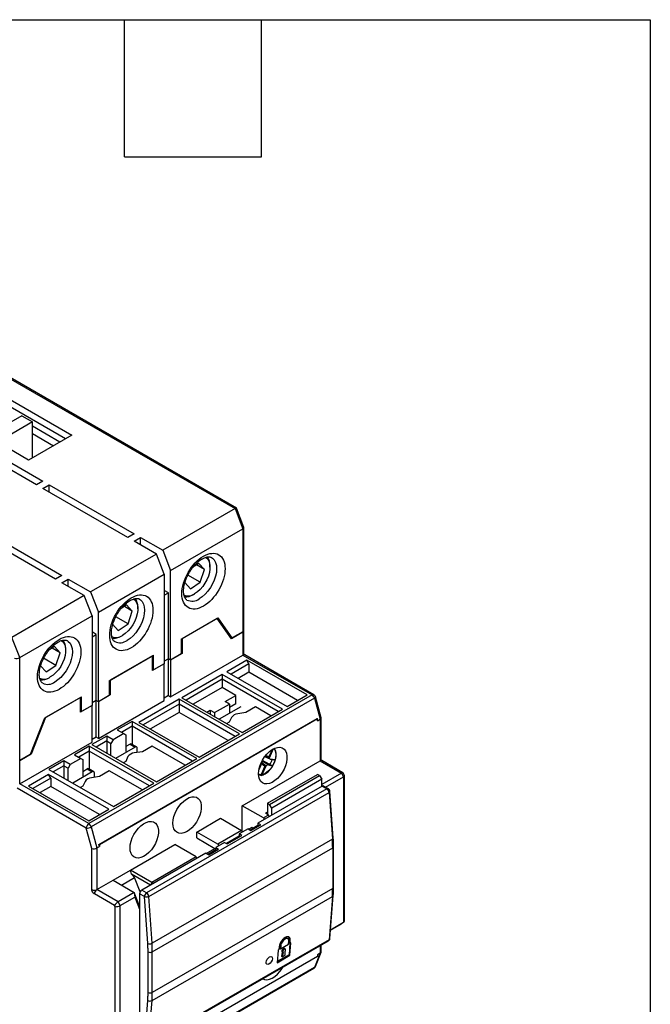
# Model space of a CAD drawing. Header units: inches. Extents: x 0.7 to 32.2, y 0.7 to 24.8.
# Tile 15 of 15: x 28.1 to 32.2, y 18.3 to 24.8. Entities that reach past the tile are written whole.
import ezdxf

# ---------------------------------------------------------------- set-up
doc = ezdxf.new("R2010")
doc.units = ezdxf.units.IN
doc.header["$LTSCALE"] = 3
doc.header["$MEASUREMENT"] = 0
doc.layers.add('TEXT', color=140, linetype='Continuous', lineweight=25)

msp = doc.modelspace()

# ---------------------------------------------------------------- linework, layer by layer
for p, q in [((27.9072, 22.4737), (29.5261, 21.5392)), ((29.5351, 21.542), (27.919, 22.4749)), ((27.8181, 22.3902), (28.4556, 22.0221)), ((28.4138, 21.998), (27.8181, 22.3419)), ((28.1716, 21.8582), (27.5341, 22.2262)), ((28.2231, 21.6951), (27.4687, 22.1306)), ((27.5105, 22.1547), (28.2649, 21.7192)), ((28.1271, 22.1491), (27.8974, 22.0165)), ((28.1271, 22.1491), (28.1967, 22.1089)), ((28.1967, 22.1089), (27.967, 21.9763)), ((28.1967, 21.8727), (28.1967, 22.1089)), ((28.3762, 21.9763), (28.1967, 22.08)), ((28.4556, 22.0221), (28.1716, 21.8582)), ((28.1967, 22.0318), (28.3345, 21.9522)), ((28.2649, 21.7192), (28.2231, 21.6951)), ((28.2649, 21.671), (28.3067, 21.6951)), ((28.8217, 21.3496), (28.2649, 21.671)), ((28.3067, 21.6951), (28.8634, 21.3737)), ((28.3067, 21.6469), (28.3067, 21.6951)), ((29.5261, 21.5392), (29.0514, 21.2652)), ((29.5261, 21.5392), (29.5775, 21.4066)), ((29.5841, 21.4162), (29.5356, 21.5413)), ((27.8334, 21.4219), (28.3902, 21.1005)), ((29.1029, 21.1326), (29.5775, 21.4066)), ((29.5775, 21.4066), (29.5775, 20.7299)), ((29.5844, 20.7395), (29.5844, 21.4147)), ((28.3484, 21.0764), (27.7916, 21.3978)), ((28.8634, 21.3737), (28.8217, 21.3496)), ((28.8634, 21.3255), (28.9052, 21.3496)), ((28.9052, 21.3496), (29.0514, 21.2652)), ((28.9052, 21.3014), (28.9052, 21.3496)), ((29.0097, 21.241), (28.8634, 21.3255)), ((29.0097, 21.241), (28.5782, 20.9919)), ((29.0611, 21.1085), (29.0097, 21.241)), ((29.0514, 21.2652), (29.1029, 21.1326)), ((29.2881, 21.1796), (29.2495, 21.1536)), ((29.3249, 21.1395), (29.273, 21.1695)), ((29.3249, 21.1395), (29.2881, 21.1796)), ((29.3613, 21.1544), (29.3613, 21.1642)), ((28.3902, 21.1005), (28.3484, 21.0764)), ((28.6296, 20.8594), (29.0611, 21.1085)), ((29.0611, 21.1085), (29.0611, 20.5202)), ((29.1029, 20.5443), (29.1029, 21.1326)), ((29.2973, 21.0561), (29.2168, 21.1026)), ((29.2973, 21.0561), (29.3249, 21.1395)), ((28.3902, 21.0523), (28.4319, 21.0764)), ((28.5364, 20.9678), (28.3902, 21.0523)), ((28.4319, 21.0764), (28.5782, 20.9919)), ((28.4319, 21.0281), (28.4319, 21.0764)), ((29.1961, 21.0529), (29.2329, 21.0128)), ((29.2329, 21.0128), (29.2973, 21.0561)), ((28.5364, 20.9678), (28.0617, 20.6938)), ((28.5878, 20.8353), (28.5364, 20.9678)), ((28.5782, 20.9919), (28.6296, 20.8594)), ((29.0889, 20.9863), (29.0611, 21.0024)), ((29.0611, 20.9702), (29.0889, 20.9863)), ((29.0889, 20.5523), (29.0889, 20.9863)), ((29.252, 20.9749), (29.2605, 20.9798)), ((28.8148, 20.9064), (28.7762, 20.8804)), ((28.8516, 20.8663), (28.7997, 20.8962)), ((28.8516, 20.8663), (28.8148, 20.9064)), ((28.888, 20.8812), (28.888, 20.891)), ((28.1132, 20.5613), (28.5878, 20.8353)), ((28.5878, 20.8353), (28.5878, 20.247)), ((28.6296, 20.2711), (28.6296, 20.8594)), ((28.824, 20.7829), (28.7435, 20.8294)), ((28.824, 20.7829), (28.8516, 20.8663)), ((29.1724, 20.6809), (29.4155, 20.8212)), ((29.5079, 20.6897), (29.4155, 20.8212)), ((28.7228, 20.7797), (28.7596, 20.7396)), ((28.7596, 20.7396), (28.824, 20.7829)), ((29.4091, 20.8175), (29.1794, 20.6849)), ((29.5023, 20.6849), (29.4091, 20.8175)), ((28.1132, 20.5613), (28.0617, 20.6938)), ((28.6157, 20.7131), (28.5878, 20.7292)), ((28.5878, 20.697), (28.6157, 20.7131)), ((28.6157, 20.2791), (28.6157, 20.7131)), ((28.7787, 20.7017), (28.7872, 20.7066)), ((29.5079, 20.6897), (29.4928, 20.6984)), ((29.5775, 20.7283), (29.5023, 20.6849)), ((29.5775, 20.7299), (29.5079, 20.6897)), ((29.5775, 20.7283), (29.5775, 20.5772)), ((29.5844, 20.5868), (29.5844, 20.7379)), ((28.3416, 20.6332), (28.303, 20.6072)), ((28.3784, 20.5931), (28.3416, 20.6332)), ((29.1724, 20.6809), (29.1724, 20.5845)), ((29.1794, 20.6849), (29.1794, 20.5885)), ((28.3784, 20.5931), (28.3265, 20.623)), ((28.3508, 20.5097), (28.3784, 20.5931)), ((28.4148, 20.608), (28.4148, 20.6178)), ((28.6992, 20.4077), (28.9915, 20.5765)), ((28.9845, 20.5724), (28.7061, 20.4117)), ((28.9845, 20.476), (28.9845, 20.5724)), ((28.9915, 20.48), (28.9915, 20.5765)), ((29.1794, 20.5885), (29.1029, 20.5443)), ((29.1724, 20.5845), (29.1029, 20.5443)), ((29.1029, 20.3032), (29.5775, 20.5772)), ((29.1794, 20.5885), (29.1724, 20.5925)), ((29.5775, 20.5772), (30.0308, 20.3155)), ((30.0426, 20.3167), (29.5893, 20.5784)), ((28.1132, 19.8846), (28.1132, 20.5613)), ((28.2496, 20.5065), (28.2864, 20.4664)), ((28.3508, 20.5097), (28.2702, 20.5562)), ((28.2864, 20.4664), (28.3508, 20.5097)), ((29.0611, 20.5202), (28.9845, 20.476)), ((29.0611, 20.5202), (28.9915, 20.48)), ((29.0889, 20.5523), (29.0611, 20.5363)), ((29.0611, 20.2791), (29.0611, 20.5202)), ((29.1029, 20.5443), (29.0889, 20.5523)), ((29.0889, 20.3112), (29.0889, 20.5523)), ((29.1029, 20.5443), (29.1029, 20.3032)), ((29.6026, 20.5435), (29.4717, 20.4679)), ((29.6165, 20.5193), (29.4996, 20.4518)), ((29.9979, 20.3152), (29.6026, 20.5435)), ((29.6165, 20.5193), (29.6026, 20.5435)), ((29.6165, 20.5193), (29.6165, 20.4647)), ((28.3055, 20.4285), (28.314, 20.4334)), ((28.9915, 20.48), (28.9845, 20.484)), ((29.4411, 20.4502), (29.1766, 20.2976)), ((29.8364, 20.222), (29.4411, 20.4502)), ((29.4411, 20.4502), (29.4411, 20.4181)), ((29.4717, 20.4679), (29.867, 20.2397)), ((29.6165, 20.4647), (29.5469, 20.4245)), ((29.9366, 20.2799), (29.6165, 20.4647)), ((28.6992, 20.4077), (28.6992, 20.3113)), ((28.7061, 20.4117), (28.7061, 20.3153)), ((29.4411, 20.4181), (29.2045, 20.2815)), ((29.8086, 20.206), (29.4411, 20.4181)), ((29.4411, 20.4181), (29.4411, 20.3634)), ((30.0308, 20.3155), (28.5665, 19.4702)), ((28.7061, 20.3153), (28.6296, 20.2711)), ((28.6992, 20.3113), (28.6296, 20.2711)), ((28.7061, 20.3153), (28.6992, 20.3193)), ((29.0889, 20.3112), (29.0611, 20.2952)), ((29.0889, 20.3112), (29.1029, 20.3032)), ((29.4411, 20.3634), (29.2518, 20.2542)), ((29.5302, 20.312), (29.4411, 20.3634)), ((29.4606, 20.2718), (29.5302, 20.312)), ((29.5302, 20.2574), (29.5302, 20.312)), ((29.867, 20.2397), (29.9979, 20.3152)), ((28.2752, 20.1629), (28.5182, 20.3032)), ((28.5113, 20.2992), (28.2816, 20.1666)), ((28.5113, 20.2028), (28.5113, 20.2992)), ((28.5878, 20.247), (28.5113, 20.2028)), ((28.5182, 20.2068), (28.5182, 20.3032)), ((28.5878, 20.247), (28.5182, 20.2068)), ((30.0465, 20.294), (28.5822, 19.4486)), ((28.6157, 20.2791), (28.5878, 20.2631)), ((28.5878, 20.0059), (28.5878, 20.247)), ((28.6296, 20.2711), (28.6157, 20.2791)), ((28.6157, 20.038), (28.6157, 20.2791)), ((28.6296, 20.03), (29.0611, 20.2791)), ((28.6296, 20.2711), (28.6296, 20.03)), ((29.1599, 20.2879), (28.8955, 20.1352)), ((29.1599, 20.2558), (28.9233, 20.1192)), ((29.5552, 20.0597), (29.1599, 20.2879)), ((29.1599, 20.2879), (29.1599, 20.2558)), ((29.5274, 20.0436), (29.1599, 20.2558)), ((29.1599, 20.2558), (29.1599, 20.2011)), ((29.1766, 20.2976), (29.5719, 20.0694)), ((29.391, 20.1995), (29.4884, 20.2558)), ((29.4884, 20.2558), (29.4606, 20.2718)), ((29.5302, 20.2574), (29.4884, 20.2333)), ((29.4884, 20.2558), (29.4884, 20.2011)), ((30.0465, 20.294), (30.0842, 20.1561)), ((30.0909, 20.1661), (30.0536, 20.3024)), ((28.5182, 20.2068), (28.5113, 20.2108)), ((29.1599, 20.2011), (28.9706, 20.0919)), ((29.4801, 20.0163), (29.1599, 20.2011)), ((29.3409, 20.2027), (29.3631, 20.2156)), ((29.3631, 20.2156), (29.391, 20.1995)), ((29.3631, 20.2156), (29.3631, 20.1899)), ((29.391, 20.1995), (29.391, 20.1738)), ((29.5636, 20.2381), (29.4216, 20.1561)), ((29.5973, 20.1997), (29.5441, 20.1915)), ((29.5719, 20.0694), (29.8364, 20.222)), ((29.661, 20.2365), (29.5973, 20.1997)), ((29.7612, 20.1786), (29.661, 20.2365)), ((28.2752, 20.1629), (28.1828, 19.9247)), ((28.2816, 20.1666), (28.1883, 19.9263)), ((28.6329, 19.3338), (30.0638, 20.1598)), ((30.0675, 20.1577), (28.6366, 19.3317)), ((28.8509, 20.1417), (28.7535, 20.0854)), ((29.2741, 19.8974), (28.8509, 20.1417)), ((28.8509, 20.1417), (28.8509, 20.1095)), ((28.8955, 20.1352), (29.2908, 19.907)), ((29.4881, 20.1367), (29.4717, 20.1272)), ((29.5024, 20.1674), (29.4881, 20.1367)), ((30.0675, 20.1577), (30.0638, 20.1598)), ((30.0675, 20.1465), (30.0675, 20.1577)), ((30.0675, 20.1465), (30.0842, 20.1561)), ((30.0842, 20.1561), (30.0842, 19.8829)), ((30.0911, 19.8925), (30.0911, 20.1647)), ((28.6839, 20.0453), (28.5864, 19.989)), ((28.7256, 20.0211), (28.6839, 20.0453)), ((28.6839, 20.0453), (28.6839, 20.0131)), ((28.7952, 20.0613), (28.7256, 20.0211)), ((28.7535, 20.0854), (28.7952, 20.0613)), ((28.8509, 20.1095), (28.7813, 20.0694)), ((28.7952, 20.0613), (28.8092, 20.0533)), ((28.8092, 20.0533), (28.8092, 19.944)), ((29.2462, 19.8813), (28.8509, 20.1095)), ((28.8509, 20.1095), (28.8509, 19.9908)), ((29.2908, 19.907), (29.5552, 20.0597)), ((28.1132, 19.7319), (28.5878, 20.0059)), ((28.5864, 19.989), (29.0096, 19.7447)), ((28.6157, 20.038), (28.5878, 20.0219)), ((28.6839, 20.0131), (28.6143, 19.9729)), ((28.6296, 20.03), (28.6157, 20.038)), ((28.6839, 20.0131), (28.6839, 19.9328)), ((28.6839, 20.0131), (28.7117, 19.997)), ((28.7256, 20.0211), (28.7117, 19.997)), ((28.7117, 19.9167), (28.7117, 19.997)), ((28.837, 19.9922), (28.8092, 19.9761)), ((28.837, 19.9922), (28.8704, 19.9729)), ((28.8802, 19.9739), (28.8468, 19.9932)), ((28.1883, 19.9263), (28.1132, 19.883)), ((28.1828, 19.9247), (28.1132, 19.8846)), ((28.1883, 19.9263), (28.1843, 19.9287)), ((28.5697, 19.9794), (28.4723, 19.9231)), ((28.4723, 19.9231), (28.5141, 19.899)), ((28.5697, 19.9472), (28.5001, 19.907)), ((28.9929, 19.7351), (28.5697, 19.9794)), ((28.5697, 19.9794), (28.5697, 19.9472)), ((28.965, 19.719), (28.5697, 19.9472)), ((28.5697, 19.9472), (28.5697, 19.8285)), ((28.8704, 19.9729), (28.7424, 19.899)), ((28.918, 19.9426), (28.8649, 19.9343)), ((28.8843, 19.9373), (28.8843, 19.9649)), ((28.9818, 19.9793), (28.918, 19.9426)), ((29.1989, 19.854), (28.9818, 19.9793)), ((29.7482, 19.91), (29.727, 19.9177)), ((29.7683, 19.9559), (29.7482, 19.91)), ((29.7761, 19.9606), (29.7502, 19.9013)), ((28.1132, 19.7319), (28.1132, 19.883)), ((28.4027, 19.8829), (28.3053, 19.8267)), ((28.4445, 19.8588), (28.4027, 19.8829)), ((28.4027, 19.8829), (28.4027, 19.8508)), ((28.4445, 19.8588), (28.4305, 19.8347)), ((28.5141, 19.899), (28.4445, 19.8588)), ((28.5141, 19.899), (28.528, 19.891)), ((28.528, 19.891), (28.528, 19.7817)), ((28.8089, 19.8795), (28.7925, 19.8701)), ((28.8231, 19.9102), (28.8089, 19.8795)), ((29.0096, 19.7447), (29.2741, 19.8974)), ((29.5733, 19.588), (30.0842, 19.8829)), ((29.6836, 19.8269), (29.6962, 19.8558)), ((29.6843, 19.8305), (29.6971, 19.8596)), ((29.6946, 19.8627), (29.6971, 19.8596)), ((29.6967, 19.8678), (29.7213, 19.8484)), ((29.6992, 19.8731), (29.7287, 19.853)), ((29.7291, 19.8531), (29.7021, 19.7914)), ((29.7042, 19.8831), (29.7411, 19.86)), ((29.7548, 19.8578), (29.7052, 19.8845)), ((29.7555, 19.8929), (29.7204, 19.909)), ((29.75, 19.9016), (29.7235, 19.9132)), ((29.7291, 19.8531), (29.7378, 19.8561)), ((29.7693, 19.8474), (29.7378, 19.8561)), ((29.7621, 19.8542), (29.7411, 19.86)), ((29.7551, 19.8956), (29.7502, 19.9013)), ((29.7551, 19.8956), (29.7885, 19.8912)), ((29.7562, 19.8927), (29.7796, 19.8896)), ((30.0842, 19.8829), (30.2234, 19.8025)), ((30.2331, 19.8049), (30.096, 19.884)), ((28.3025, 19.7929), (28.1716, 19.7174)), ((28.6978, 19.5647), (28.3025, 19.7929)), ((28.3164, 19.7688), (28.3025, 19.7929)), ((28.3053, 19.8267), (28.7284, 19.5824)), ((28.4027, 19.8508), (28.3331, 19.8106)), ((28.4027, 19.8508), (28.4027, 19.7704)), ((28.4027, 19.8508), (28.4305, 19.8347)), ((28.4305, 19.7544), (28.4305, 19.8347)), ((28.5892, 19.8106), (28.4612, 19.7367)), ((28.528, 19.8138), (28.5558, 19.8299)), ((28.5558, 19.8299), (28.5892, 19.8106)), ((28.5991, 19.8116), (28.5657, 19.8309)), ((28.6031, 19.775), (28.6031, 19.8026)), ((28.7006, 19.817), (28.6369, 19.7802)), ((28.9177, 19.6917), (28.7006, 19.817)), ((29.6929, 19.7911), (29.6805, 19.7962)), ((29.6944, 19.787), (29.681, 19.7925)), ((29.7213, 19.8484), (29.6972, 19.7933)), ((29.7383, 19.6039), (30.0668, 19.7935)), ((30.0807, 19.7855), (30.0668, 19.7935)), ((30.2234, 19.8025), (30.0946, 19.7282)), ((30.2234, 19.8025), (30.2373, 19.7784)), ((30.2439, 19.787), (30.2341, 19.8039)), ((28.5665, 19.4702), (28.1132, 19.7319)), ((28.3164, 19.7688), (28.1995, 19.7013)), ((28.3164, 19.7688), (28.3164, 19.7142)), ((28.5419, 19.7479), (28.5277, 19.7172)), ((28.6369, 19.7802), (28.5837, 19.772)), ((28.7284, 19.5824), (28.9929, 19.7351)), ((29.7522, 19.5958), (30.0807, 19.7855)), ((30.0946, 19.7614), (29.7661, 19.5717)), ((30.0807, 19.7855), (30.0946, 19.7614)), ((30.0946, 19.7153), (30.0946, 19.7614)), ((30.1192, 19.7102), (30.2373, 19.7784)), ((30.2373, 19.7784), (30.2373, 18.8204)), ((30.2442, 18.8324), (30.2442, 19.7857)), ((28.5498, 19.4412), (28.0965, 19.7029)), ((28.1716, 19.7174), (28.567, 19.4892)), ((28.3164, 19.7142), (28.2468, 19.674)), ((28.6365, 19.5294), (28.3164, 19.7142)), ((28.5277, 19.7172), (28.5113, 19.7078)), ((30.1285, 19.6982), (28.9453, 19.0152)), ((28.9592, 18.9925), (30.1423, 19.6755)), ((30.0967, 19.7165), (29.6763, 19.4739)), ((30.0967, 19.7165), (30.1285, 19.6982)), ((30.1383, 19.6992), (30.1065, 19.7175)), ((30.1423, 19.6755), (30.1643, 19.3674)), ((30.17, 19.3754), (30.1481, 19.6835)), ((29.7383, 19.6039), (29.7383, 19.5313)), ((29.7383, 19.6039), (29.7522, 19.5958)), ((29.7661, 19.5717), (29.7522, 19.5958)), ((28.567, 19.4892), (28.6978, 19.5647)), ((29.5733, 19.4176), (29.5733, 19.588)), ((29.7125, 19.5076), (29.5733, 19.588)), ((29.7383, 19.545), (29.7264, 19.5381)), ((29.7459, 19.5269), (29.7264, 19.5381)), ((29.7661, 19.5257), (29.7661, 19.5717)), ((29.2741, 19.4152), (29.43, 19.5052)), ((29.43, 19.5052), (29.5692, 19.4248)), ((29.6953, 19.4629), (29.6763, 19.4739)), ((29.6763, 19.4739), (29.6763, 19.4578)), ((29.7459, 19.5269), (29.7125, 19.5076)), ((29.7125, 19.5076), (29.7181, 19.498)), ((29.7515, 19.5173), (29.7459, 19.5269)), ((28.5864, 19.3073), (28.5498, 19.4412)), ((28.5822, 19.4486), (28.6198, 19.3108)), ((29.2741, 19.3766), (29.2741, 19.4152)), ((29.4133, 19.3348), (29.2741, 19.4152)), ((29.5692, 19.4248), (29.4133, 19.3348)), ((29.6109, 19.4361), (29.5538, 19.4031)), ((29.5705, 19.3935), (29.5538, 19.4031)), ((29.5538, 19.4031), (29.5538, 19.3871)), ((29.5692, 19.4248), (29.5747, 19.4152)), ((29.6109, 19.4361), (29.6299, 19.4251)), ((29.6137, 19.4345), (29.6374, 19.4481)), ((29.6763, 19.4578), (29.6248, 19.4281)), ((29.6299, 19.4251), (29.6953, 19.4629)), ((29.6374, 19.4481), (29.6485, 19.4417)), ((29.6814, 19.4549), (29.6763, 19.4578)), ((30.1643, 19.3674), (28.9811, 18.6844)), ((29.2741, 19.3766), (29.3938, 19.3075)), ((29.4564, 19.3469), (29.3993, 19.314)), ((29.4133, 19.3348), (29.4188, 19.3252)), ((29.4564, 19.3469), (29.4731, 19.3373)), ((29.5538, 19.3871), (29.4703, 19.3389)), ((29.4731, 19.3373), (29.5705, 19.3935)), ((29.5566, 19.3855), (29.5538, 19.3871)), ((28.5864, 19.0375), (28.5864, 19.3073)), ((28.6198, 19.3108), (28.6366, 19.3204)), ((28.6198, 19.3108), (28.6198, 19.0375)), ((28.6366, 19.3204), (28.6329, 19.3338)), ((28.6329, 19.3338), (28.6366, 19.3317)), ((28.6366, 19.3317), (28.6366, 19.3204)), ((28.8402, 19.1647), (29.1307, 19.3324)), ((29.3339, 19.2762), (28.9135, 19.0335)), ((28.9831, 18.6283), (30.1663, 19.3113)), ((29.2699, 19.2521), (29.1307, 19.3324)), ((29.3339, 19.2762), (29.3529, 19.2652)), ((29.3367, 19.2746), (29.3938, 19.3075)), ((29.3993, 19.2979), (29.3478, 19.2682)), ((29.3529, 19.2652), (29.4183, 19.303)), ((29.3938, 19.3075), (29.3993, 19.3043)), ((29.3993, 19.314), (29.4183, 19.303)), ((29.3993, 19.314), (29.3993, 19.2979)), ((29.4044, 19.295), (29.3993, 19.2979)), ((30.1663, 19.3113), (30.1663, 19.0448)), ((30.1721, 19.0529), (30.1721, 19.3193)), ((29.2699, 19.2521), (28.9794, 19.0844)), ((29.2699, 19.2521), (29.2755, 19.2424)), ((28.7256, 19.0986), (28.8402, 19.1647)), ((28.9794, 19.0844), (28.8402, 19.1647)), ((28.8472, 19.1386), (28.8402, 19.1647)), ((28.6198, 19.0375), (28.7256, 19.0986)), ((28.7256, 19.0986), (28.8648, 19.0182)), ((28.7813, 19.0665), (28.8673, 19.1161)), ((28.9713, 19.0669), (28.8472, 19.1386)), ((28.8673, 19.1161), (28.8472, 19.1386)), ((28.9034, 19.0225), (28.8673, 19.1161)), ((28.9794, 19.0844), (28.9742, 19.0685)), ((28.9886, 19.0768), (28.9794, 19.0844)), ((28.759, 18.9572), (28.6198, 19.0375)), ((28.8648, 19.0182), (28.759, 18.9572)), ((28.8648, 19.0182), (28.869, 18.9885)), ((28.8996, 18.9279), (28.8648, 19.0182)), ((28.9453, 19.0152), (28.9135, 19.0335)), ((30.1663, 19.0448), (28.9831, 18.3618)), ((28.7354, 18.9322), (28.6031, 19.0086)), ((28.773, 18.9331), (28.759, 18.9572)), ((28.773, 18.9331), (28.869, 18.9885)), ((28.869, 18.9885), (28.8996, 18.909)), ((28.8996, 19.0094), (28.8996, 18.045)), ((28.9314, 18.9911), (28.8996, 19.0094)), ((28.9533, 18.683), (28.9314, 18.9911)), ((28.9811, 18.6844), (28.9592, 18.9925)), ((28.9811, 18.3081), (30.1643, 18.9911)), ((30.1643, 18.9911), (30.1423, 18.7083)), ((30.1481, 18.7162), (30.17, 18.999)), ((28.7396, 18.9251), (28.7354, 18.9322)), ((28.7396, 17.9831), (28.7396, 18.9251)), ((28.773, 17.9751), (28.773, 18.9331)), ((30.2373, 18.8204), (30.1524, 18.7714)), ((30.2373, 18.8204), (30.2234, 18.8124)), ((30.1524, 18.7714), (30.2234, 18.8124)), ((28.9552, 18.0176), (30.1383, 18.7007)), ((30.1423, 18.7083), (28.9592, 18.0253)), ((29.8721, 18.7144), (29.8665, 18.7177)), ((29.8769, 18.6798), (29.8783, 18.6982)), ((29.8824, 18.7071), (29.881, 18.6886)), ((29.881, 18.6886), (29.8866, 18.6854)), ((29.888, 18.7039), (29.8824, 18.7071)), ((29.8857, 18.6055), (29.8922, 18.6886)), ((29.8866, 18.6854), (29.888, 18.7039)), ((29.8922, 18.6886), (29.8866, 18.6854)), ((28.9553, 18.3618), (28.9553, 18.6283)), ((28.9831, 18.3618), (28.9831, 18.6283)), ((29.8086, 18.6404), (29.8022, 18.5573)), ((29.8142, 18.6436), (29.8086, 18.6404)), ((29.8156, 18.6621), (29.8142, 18.6436)), ((29.8198, 18.6709), (29.8184, 18.6525)), ((29.8184, 18.6525), (29.824, 18.6492)), ((29.8198, 18.6709), (29.8254, 18.6677)), ((29.824, 18.6492), (29.8769, 18.6798)), ((29.8254, 18.6677), (29.824, 18.6492)), ((29.8356, 18.6266), (29.8302, 18.599)), ((29.8351, 18.6269), (29.8407, 18.6237)), ((29.8412, 18.6234), (29.8358, 18.5958)), ((29.8556, 18.6469), (29.85, 18.6501)), ((29.8553, 18.607), (29.8538, 18.6306)), ((29.8861, 18.6857), (29.8801, 18.6088)), ((30.0528, 18.5322), (30.0903, 18.6261)), ((30.0842, 18.6694), (30.0842, 18.6195)), ((30.0911, 18.6301), (30.0911, 18.6734)), ((30.0675, 18.5986), (28.6366, 17.7725)), ((29.8022, 18.5573), (29.8857, 18.6055)), ((29.8801, 18.6088), (29.8027, 18.5641)), ((29.8302, 18.599), (29.8358, 18.5958)), ((29.8358, 18.5958), (29.8553, 18.607)), ((29.8801, 18.6088), (29.8857, 18.6055)), ((30.0842, 18.6195), (30.0465, 18.5252)), ((30.0842, 18.6195), (30.0675, 18.6098)), ((30.0675, 18.6098), (30.0675, 18.5986)), ((28.5783, 17.6752), (30.0426, 18.5205)), ((30.0465, 18.5252), (28.5822, 17.6798)), ((28.9314, 18.0266), (28.9533, 18.3094)), ((28.9592, 18.0253), (28.9811, 18.3081))]:
    msp.add_line(p, q)
at = {"flags": 128}
for points in [[(29.3317, 21.2197), (29.3409, 21.2128), (29.3507, 21.2002), (29.3575, 21.184), (29.3609, 21.1649), (29.3609, 21.1434), (29.3575, 21.1203), (29.3507, 21.0964), (29.3409, 21.0725), (29.3284, 21.0494), (29.3136, 21.0279), (29.2969, 21.0087), (29.279, 20.9925), (29.2605, 20.9798)], [(29.3714, 21.2186), (29.3782, 21.2139), (29.3896, 21.2017), (29.398, 21.1857), (29.4032, 21.1665), (29.4049, 21.1446), (29.4032, 21.1207), (29.398, 21.0956), (29.3896, 21.0699), (29.3782, 21.0445), (29.3641, 21.0201), (29.3478, 20.9975), (29.3298, 20.9774), (29.3106, 20.9604), (29.2908, 20.9469)], [(28.8585, 20.9465), (28.8677, 20.9396), (28.8775, 20.927), (28.8842, 20.9108), (28.8876, 20.8917), (28.8876, 20.8702), (28.8842, 20.8471), (28.8775, 20.8232), (28.8677, 20.7993), (28.8551, 20.7762), (28.8403, 20.7546), (28.8236, 20.7355), (28.8058, 20.7192), (28.7872, 20.7066)], [(28.8981, 20.9454), (28.9049, 20.9407), (28.9164, 20.9285), (28.9248, 20.9125), (28.9299, 20.8933), (28.9316, 20.8714), (28.9299, 20.8475), (28.9248, 20.8224), (28.9164, 20.7967), (28.9049, 20.7713), (28.8909, 20.7469), (28.8746, 20.7243), (28.8565, 20.7042), (28.8373, 20.6872), (28.8175, 20.6737)], [(28.3852, 20.6733), (28.3944, 20.6664), (28.4042, 20.6538), (28.4109, 20.6376), (28.4144, 20.6185), (28.4144, 20.597), (28.4109, 20.5739), (28.4042, 20.55), (28.3944, 20.5261), (28.3819, 20.503), (28.367, 20.4814), (28.3504, 20.4622), (28.3325, 20.446), (28.314, 20.4334)], [(28.4249, 20.6722), (28.4317, 20.6675), (28.4431, 20.6553), (28.4515, 20.6393), (28.4566, 20.6201), (28.4584, 20.5982), (28.4566, 20.5743), (28.4515, 20.5491), (28.4431, 20.5235), (28.4317, 20.4981), (28.4176, 20.4737), (28.4013, 20.4511), (28.3833, 20.431), (28.3641, 20.4139), (28.3442, 20.4005)], [(30.0536, 20.3024), (30.0537, 20.3014), (30.0531, 20.2997), (30.0517, 20.2978), (30.0494, 20.2959), (30.0465, 20.294)], [(29.6805, 19.7977), (29.6822, 19.8191), (29.6872, 19.8416), (29.6953, 19.8645), (29.7063, 19.8869), (29.7197, 19.908), (29.735, 19.9271), (29.7518, 19.9435), (29.7693, 19.9566), (29.787, 19.9658), (29.8043, 19.9709), (29.8204, 19.9717), (29.8348, 19.9682), (29.8471, 19.9604), (29.8567, 19.9488), (29.8632, 19.9336), (29.8666, 19.9154), (29.8666, 19.8949), (29.8632, 19.8729), (29.8567, 19.8501), (29.8471, 19.8273), (29.8348, 19.8054), (29.8204, 19.7852), (29.8043, 19.7674), (29.787, 19.7526), (29.7693, 19.7414), (29.7518, 19.7342), (29.735, 19.7312), (29.7197, 19.7326), (29.7063, 19.7383), (29.6953, 19.748), (29.6872, 19.7615), (29.6822, 19.7783), (29.6805, 19.7977)], [(29.6944, 19.787), (29.6939, 19.787), (29.6934, 19.7871), (29.693, 19.7875), (29.6927, 19.788), (29.6926, 19.7887), (29.6926, 19.7894), (29.6927, 19.7902), (29.6929, 19.7911)], [(29.1182, 19.4731), (29.1198, 19.4944), (29.1248, 19.517), (29.133, 19.5399), (29.1439, 19.5623), (29.1573, 19.5834), (29.1727, 19.6025), (29.1894, 19.6189), (29.207, 19.6319), (29.2247, 19.6412), (29.2419, 19.6463), (29.2581, 19.6471), (29.2725, 19.6436), (29.2847, 19.6358), (29.2943, 19.6241), (29.3009, 19.6089), (29.3043, 19.5907), (29.3043, 19.5703), (29.3009, 19.5482), (29.2943, 19.5254), (29.2847, 19.5027), (29.2725, 19.4808), (29.2581, 19.4606), (29.2419, 19.4428), (29.2247, 19.428), (29.207, 19.4168), (29.1894, 19.4096), (29.1727, 19.4066), (29.1573, 19.408), (29.1439, 19.4136), (29.133, 19.4234), (29.1248, 19.4369), (29.1198, 19.4537), (29.1182, 19.4731)], [(28.837, 19.3108), (28.8387, 19.3321), (28.8437, 19.3546), (28.8518, 19.3775), (28.8628, 19.4), (28.8762, 19.4211), (28.8915, 19.4402), (28.9083, 19.4566), (28.9258, 19.4696), (28.9435, 19.4789), (28.9608, 19.484), (28.9769, 19.4848), (28.9913, 19.4812), (29.0036, 19.4735), (29.0131, 19.4618), (29.0197, 19.4466), (29.0231, 19.4284), (29.0231, 19.408), (29.0197, 19.3859), (29.0131, 19.3631), (29.0036, 19.3403), (28.9913, 19.3185), (28.9769, 19.2983), (28.9608, 19.2804), (28.9435, 19.2657), (28.9258, 19.2545), (28.9083, 19.2473), (28.8915, 19.2443), (28.8762, 19.2456), (28.8628, 19.2513), (28.8518, 19.2611), (28.8437, 19.2746), (28.8387, 19.2914), (28.837, 19.3108)], [(29.7078, 18.4514), (29.7197, 18.4467), (29.735, 18.4453), (29.7518, 18.4483), (29.7693, 18.4555), (29.787, 18.4667), (29.8043, 18.4815), (29.8204, 18.4993), (29.8348, 18.5195), (29.8403, 18.5286)]]:
    msp.add_lwpolyline(points, dxfattribs=at)
for centre, radius, start, end in [((29.2707, 21.169), 0.0907, 356.98921, 35.73516), ((29.2189, 21.0354), 0.0694, 245.38549, 306.78233), ((29.2023, 21.0523), 0.092, 264.3173, 302.71686), ((28.7975, 20.8958), 0.0907, 356.98921, 35.73516), ((29.2437, 21.0106), 0.0792, 245.20417, 306.48923), ((28.7457, 20.7622), 0.0694, 245.38549, 306.78233), ((28.729, 20.779), 0.092, 264.3173, 302.71686), ((29.5726, 20.7407), 0.0119, 294.37466, 354.3052), ((29.573, 20.7387), 0.0114, 293.25383, 0.02561), ((28.3242, 20.6226), 0.0907, 356.98921, 35.73516), ((28.7704, 20.7374), 0.0792, 245.20417, 306.48923), ((29.5726, 20.588), 0.0119, 294.37466, 354.3052), ((29.5844, 20.5675), 0.0119, 65.69288, 125.61758), ((28.2724, 20.489), 0.0694, 245.38549, 306.78233), ((28.2558, 20.5058), 0.092, 264.3173, 302.71686), ((28.2972, 20.4642), 0.0792, 245.20417, 306.48923), ((30.0377, 20.3065), 0.0113, 63.99358, 127.25841), ((30.0108, 20.2845), 0.0369, 14.83787, 57.11634), ((29.5474, 20.1377), 0.0539, 93.4335, 146.56112), ((28.8428, 19.9841), 0.0099, 65.69288, 125.61758), ((28.8681, 19.8805), 0.0539, 93.4335, 146.56112), ((28.8758, 19.9662), 0.0086, 350.78596, 129.20329), ((29.6417, 19.9281), 0.1331, 328.15336, 343.81017), ((30.0793, 19.8937), 0.0119, 294.37466, 354.3052), ((30.0911, 19.8732), 0.0119, 65.69288, 125.61758), ((28.5616, 19.8218), 0.0099, 65.69288, 125.61758), ((28.5947, 19.8039), 0.0086, 350.78596, 129.20329), ((29.7071, 19.811), 0.0202, 240.52856, 255.62264), ((28.5869, 19.7182), 0.0539, 93.4335, 146.56112), ((30.1025, 19.7085), 0.0099, 65.69288, 125.61758), ((30.1342, 19.6907), 0.00944, 64.01137, 127.25663), ((30.1119, 19.6725), 0.0306, 5.62764, 57.20216), ((30.1391, 19.6839), 0.00897, 290.88416, 357.75433), ((28.5861, 19.4396), 0.0363, 122.60548, 177.39452), ((28.5465, 19.4392), 0.0369, 14.83787, 57.11634), ((28.5536, 19.4992), 0.0581, 266.26572, 299.46355), ((30.1611, 19.3758), 0.00897, 290.88416, 357.75433), ((29.376, 19.3107), 0.7903, 0.04248, 4.11192), ((30.1626, 19.32), 0.00943, 292.7331, 356.00282), ((28.6031, 19.0698), 0.0363, 242.60967, 297.39033), ((28.6394, 19.007), 0.0363, 122.60548, 177.39452), ((28.9298, 19.008), 0.0303, 122.60548, 177.39452), ((28.9616, 18.9897), 0.0303, 122.60548, 177.39452), ((28.9287, 18.9895), 0.0306, 5.62764, 57.20216), ((29.471, 19.0443), 0.6953, 355.61592, 0.04828), ((30.1622, 19.0539), 0.0099, 294.37466, 354.3052), ((28.9438, 19.0214), 0.0328, 247.78388, 297.99302), ((30.1598, 19.0004), 0.0103, 295.5341, 352.7134), ((30.1332, 18.7083), 0.00918, 304.13378, 0.46204), ((30.1379, 18.7176), 0.0103, 295.5845, 351.94728), ((28.9657, 18.7133), 0.0328, 247.78388, 297.99302), ((28.9692, 18.6552), 0.0303, 242.60967, 297.39033), ((28.1928, 18.6277), 0.7903, 0.04248, 4.11192), ((30.038, 18.5283), 0.00907, 301.16331, 339.96665), ((30.0396, 18.5376), 0.0142, 298.82039, 337.52863), ((28.9684, 18.3333), 0.0282, 237.70774, 296.75689), ((28.9692, 18.3887), 0.0303, 242.60967, 297.39033), ((28.2879, 18.3612), 0.6953, 355.61592, 0.04828)]:
    msp.add_arc(centre, radius, start, end)
for centre, major_axis, ratio, start_param, end_param in [((29.5164, 21.5254), (0.019, 0.0163), 0.218443, 6.206417, 7.145271), ((29.5608, 21.4111), (0.0236, 0.0044), 0.410685, 5.421059, 6.359913), ((28.0965, 20.5657), (0.0236, 0.0044), 0.410685, 3.850263, 5.421059), ((30.0675, 20.1623), (0.0236, 0.0032), 0.466037, 5.435293, 6.345679), ((29.6951, 19.8631), (0.00079, 0.00936), 0.282211, 3.832863, 4.325486), ((29.6945, 19.8617), (0.00307, -0.00279), 0.102381, 0.527035, 0.658614), ((29.7272, 19.8566), (0.00585, 0.00823), 0.339122, 3.124617, 4.507893), ((29.7265, 19.8552), (0.00392, -0.0008), 0.538241, 5.412946, 5.544525), ((29.7345, 19.8579), (0.00722, 0.00131), 0.347015, 5.128819, 6.647256), ((29.7466, 19.901), (0.00138, 0.00901), 0.358489, 4.828271, 6.211547), ((29.7473, 19.9025), (0.00335, -0.00215), 0.239635, 0.662305, 0.793885), ((29.7517, 19.8973), (0.00485, -0.00447), 0.189419, 5.755171, 7.273608), ((30.2164, 19.7872), (0.0172, 0.0172), 0.317888, 6.198205, 7.153483), ((30.2206, 19.7801), (0.0235, 0.0063), 0.317765, 5.412847, 6.368125), ((28.6031, 19.3169), (0.0236, 0.0032), 0.466037, 3.864497, 5.435293), ((28.7521, 18.9419), (0.0172, 0.0172), 0.317888, 0.870298, 2.441094), ((28.7563, 18.9347), (0.0235, 0.0063), 0.317765, 3.842051, 5.412847), ((30.2206, 18.838), (0.0218, -0.0126), 0.7174, 5.890429, 6.675827), ((29.8518, 18.683), (0.0286, 0.0425), 0.526116, 5.53374, 8.675333), ((29.8462, 18.6862), (0.0209, 0.0311), 0.526116, 0.036034, 2.392147), ((29.8518, 18.683), (0.0209, 0.0311), 0.526116, 5.53374, 8.675333), ((29.8462, 18.6862), (0.0286, 0.0425), 0.526116, 5.53374, 6.199525), ((29.8425, 18.6385), (0.0077, 0.0115), 0.526116, 0.036034, 3.264721), ((29.8481, 18.6353), (0.0077, 0.0115), 0.526116, 4.661166, 9.547906), ((30.0675, 18.6326), (0.0234, -0.0045), 0.668518, 5.62573, 6.411128)]:
    msp.add_ellipse(centre, major_axis=major_axis, ratio=ratio, start_param=start_param, end_param=end_param)
msp.add_ellipse((29.7501, 18.5713), major_axis=(0.0165, 0.0245), ratio=0.526116)
for points, knots in [([(29.3186, 20.8987), (29.2809, 20.877), (29.2448, 20.8734), (29.1916, 20.9041), (29.1766, 20.9372), (29.1766, 21.0242), (29.1916, 21.0745), (29.2448, 21.1667), (29.2809, 21.2049), (29.3186, 21.2266)], [0, 0, 0, 0, 0.25, 0.25, 0.5, 0.5, 0.75, 0.75, 1, 1, 1, 1]), ([(29.2245, 21.117), (29.2291, 21.1246), (29.2356, 21.1353), (29.2464, 21.15), (29.2559, 21.162), (29.2678, 21.1749), (29.2804, 21.1869), (29.2936, 21.1977), (29.3069, 21.2067), (29.3198, 21.2138), (29.3321, 21.2188), (29.3433, 21.2218), (29.3532, 21.2229), (29.3618, 21.2222), (29.3676, 21.2208), (29.3704, 21.2189), (29.3713, 21.2183)], [0, 0, 0, 0, 0.09769, 0.137523, 0.203029, 0.270134, 0.341021, 0.413648, 0.487189, 0.561112, 0.635307, 0.710196, 0.786713, 0.8673, 0.957308, 1, 1, 1, 1]), ([(29.3186, 21.2266), (29.3563, 21.2483), (29.3924, 21.2519), (29.4456, 21.2212), (29.4606, 21.1881), (29.4606, 21.1011), (29.4456, 21.0508), (29.3924, 20.9586), (29.3563, 20.9204), (29.3186, 20.8987)], [0, 0, 0, 0, 0.25, 0.25, 0.5, 0.5, 0.75, 0.75, 1, 1, 1, 1]), ([(29.2104, 20.9391), (29.2088, 20.94), (29.2051, 20.942), (29.2001, 20.9477), (29.1951, 20.9564), (29.1912, 20.9678), (29.1887, 20.9817), (29.1878, 20.9978), (29.1889, 21.0156), (29.192, 21.0344), (29.1967, 21.0533), (29.2023, 21.0702), (29.2085, 21.0856), (29.2155, 21.1007), (29.2213, 21.1112), (29.2245, 21.117)], [0, 0, 0, 0, 0.072132, 0.165923, 0.251976, 0.335444, 0.418156, 0.500492, 0.582668, 0.663986, 0.742195, 0.815728, 0.868987, 0.927897, 1, 1, 1, 1]), ([(28.8453, 20.6255), (28.8077, 20.6038), (28.7716, 20.6002), (28.7183, 20.6309), (28.7034, 20.664), (28.7034, 20.751), (28.7183, 20.8013), (28.7716, 20.8935), (28.8077, 20.9317), (28.8453, 20.9534)], [0, 0, 0, 0, 0.25, 0.25, 0.5, 0.5, 0.75, 0.75, 1, 1, 1, 1]), ([(28.8453, 20.9534), (28.883, 20.9751), (28.9191, 20.9787), (28.9724, 20.948), (28.9873, 20.9149), (28.9873, 20.8279), (28.9724, 20.7776), (28.9191, 20.6854), (28.883, 20.6472), (28.8453, 20.6255)], [0, 0, 0, 0, 0.25, 0.25, 0.5, 0.5, 0.75, 0.75, 1, 1, 1, 1]), ([(28.7512, 20.8438), (28.7558, 20.8514), (28.7624, 20.8621), (28.7731, 20.8768), (28.7827, 20.8888), (28.7945, 20.9017), (28.8071, 20.9137), (28.8203, 20.9245), (28.8336, 20.9335), (28.8466, 20.9406), (28.8588, 20.9456), (28.8701, 20.9486), (28.88, 20.9497), (28.8885, 20.949), (28.8943, 20.9476), (28.8971, 20.9457), (28.898, 20.945)], [0, 0, 0, 0, 0.09769, 0.137523, 0.203029, 0.270134, 0.341021, 0.413648, 0.487189, 0.561112, 0.635307, 0.710196, 0.786713, 0.8673, 0.957308, 1, 1, 1, 1]), ([(28.7371, 20.6659), (28.7355, 20.6668), (28.7318, 20.6688), (28.7269, 20.6745), (28.7219, 20.6832), (28.7179, 20.6946), (28.7154, 20.7085), (28.7146, 20.7246), (28.7157, 20.7424), (28.7187, 20.7612), (28.7234, 20.78), (28.7291, 20.797), (28.7353, 20.8124), (28.7422, 20.8275), (28.748, 20.838), (28.7512, 20.8438)], [0, 0, 0, 0, 0.072132, 0.165923, 0.251976, 0.335444, 0.418156, 0.500492, 0.582668, 0.663986, 0.742195, 0.815728, 0.868987, 0.927897, 1, 1, 1, 1]), ([(28.3721, 20.6802), (28.4097, 20.7019), (28.4458, 20.7055), (28.4991, 20.6747), (28.5141, 20.6417), (28.5141, 20.5547), (28.4991, 20.5044), (28.4458, 20.4121), (28.4097, 20.374), (28.3721, 20.3523)], [0, 0, 0, 0, 0.25, 0.25, 0.5, 0.5, 0.75, 0.75, 1, 1, 1, 1]), ([(28.3721, 20.3523), (28.3344, 20.3305), (28.2983, 20.327), (28.2451, 20.3577), (28.2301, 20.3908), (28.2301, 20.4778), (28.2451, 20.5281), (28.2983, 20.6203), (28.3344, 20.6584), (28.3721, 20.6802)], [0, 0, 0, 0, 0.25, 0.25, 0.5, 0.5, 0.75, 0.75, 1, 1, 1, 1]), ([(28.2779, 20.5706), (28.2826, 20.5782), (28.2891, 20.5889), (28.2999, 20.6036), (28.3094, 20.6155), (28.3212, 20.6285), (28.3339, 20.6405), (28.3471, 20.6513), (28.3603, 20.6603), (28.3733, 20.6674), (28.3856, 20.6724), (28.3968, 20.6754), (28.4067, 20.6765), (28.4152, 20.6758), (28.421, 20.6744), (28.4239, 20.6725), (28.4248, 20.6718)], [0, 0, 0, 0, 0.09769, 0.137523, 0.203029, 0.270134, 0.341021, 0.413648, 0.487189, 0.561112, 0.635307, 0.710196, 0.786713, 0.8673, 0.957308, 1, 1, 1, 1]), ([(28.2639, 20.3927), (28.2623, 20.3936), (28.2586, 20.3956), (28.2536, 20.4013), (28.2486, 20.41), (28.2447, 20.4214), (28.2421, 20.4352), (28.2413, 20.4514), (28.2424, 20.4692), (28.2454, 20.4879), (28.2502, 20.5068), (28.2558, 20.5238), (28.262, 20.5392), (28.2689, 20.5543), (28.2747, 20.5648), (28.2779, 20.5706)], [0, 0, 0, 0, 0.072132, 0.165923, 0.251976, 0.335444, 0.418156, 0.500492, 0.582668, 0.663986, 0.742195, 0.815728, 0.868987, 0.927897, 1, 1, 1, 1]), ([(29.5861, 20.5822), (29.5858, 20.5828), (29.5854, 20.5836), (29.585, 20.5847), (29.5847, 20.5855), (29.5845, 20.5863), (29.5844, 20.5868), (29.5844, 20.587), (29.5844, 20.5868), (29.5844, 20.5868)], [0, 0, 0, 0, 0.22857, 0.319538, 0.465585, 0.617058, 0.782216, 0.967818, 1, 1, 1, 1]), ([(29.5893, 20.5784), (29.5893, 20.5784), (29.5893, 20.5783), (29.5889, 20.5787), (29.5882, 20.5793), (29.5876, 20.5801), (29.5869, 20.581), (29.5864, 20.5818), (29.5861, 20.5822)], [0, 0, 0, 0, 0.1888453, 0.3815828, 0.5615338, 0.6902084, 0.8247524, 1, 1, 1, 1]), ([(30.0534, 20.3023), (30.0533, 20.303), (30.0528, 20.3064), (30.0492, 20.3118), (30.0448, 20.3151), (30.0427, 20.3166)], [0, 0, 0, 0, 0.102037, 0.560123, 1, 1, 1, 1]), ([(29.7772, 19.9631), (29.7869, 19.9553), (29.7926, 19.9419), (29.7942, 19.9078), (29.79, 19.8881), (29.773, 19.8494), (29.7607, 19.8313), (29.7321, 19.8034), (29.7165, 19.7943), (29.7021, 19.7914)], [0, 0, 0, 0, 0.25, 0.25, 0.5, 0.5, 0.75, 0.75, 1, 1, 1, 1]), ([(29.7605, 19.8315), (29.762, 19.8332), (29.7677, 19.8398), (29.7762, 19.8541), (29.7865, 19.8755), (29.7951, 19.9027), (29.7948, 19.9211), (29.7947, 19.931)], [0, 0, 0, 0, 0.0617797, 0.2400617, 0.4293986, 0.694441, 1, 1, 1, 1]), ([(29.7947, 19.931), (29.7948, 19.9322), (29.7953, 19.9401), (29.7911, 19.9527), (29.7854, 19.9617), (29.7825, 19.9665)], [0, 0, 0, 0, 0.079949, 0.518513, 1, 1, 1, 1]), ([(29.7693, 19.8474), (29.769, 19.8478), (29.7685, 19.8487), (29.7675, 19.8499), (29.7662, 19.8513), (29.7646, 19.8528), (29.7629, 19.8537), (29.7621, 19.8542)], [0, 0, 0, 0, 0.207855, 0.374568, 0.500132, 0.77362, 1, 1, 1, 1]), ([(29.7885, 19.8912), (29.788, 19.8893), (29.787, 19.8856), (29.7851, 19.88), (29.783, 19.8745), (29.78, 19.8671), (29.7756, 19.8579), (29.7714, 19.8509), (29.7693, 19.8474)], [0, 0, 0, 0, 0.125196, 0.249951, 0.374762, 0.500122, 0.749951, 1, 1, 1, 1]), ([(29.7885, 19.8912), (29.7878, 19.8909), (29.7866, 19.8904), (29.7849, 19.8899), (29.7829, 19.8895), (29.7806, 19.8894), (29.7786, 19.8898), (29.7778, 19.89)], [0, 0, 0, 0, 0.228953, 0.395609, 0.500169, 0.776812, 1, 1, 1, 1]), ([(30.0928, 19.8879), (30.0925, 19.8884), (30.0921, 19.8892), (30.0916, 19.8903), (30.0914, 19.8912), (30.0912, 19.892), (30.0911, 19.8924), (30.0911, 19.8926), (30.0911, 19.8925), (30.0911, 19.8925)], [0, 0, 0, 0, 0.22857, 0.319538, 0.465585, 0.617058, 0.782216, 0.967818, 1, 1, 1, 1]), ([(30.0959, 19.8841), (30.096, 19.884), (30.096, 19.884), (30.0955, 19.8844), (30.0949, 19.885), (30.0942, 19.8858), (30.0935, 19.8867), (30.0931, 19.8874), (30.0928, 19.8879)], [0, 0, 0, 0, 0.188845, 0.381583, 0.561534, 0.690208, 0.824752, 1, 1, 1, 1]), ([(29.6982, 19.7871), (29.6977, 19.7869), (29.6964, 19.7864), (29.6951, 19.7868), (29.6944, 19.787)], [0, 0, 0, 0, 0.425792, 1, 1, 1, 1]), ([(29.6967, 19.7866), (29.706, 19.7896), (29.7232, 19.7949), (29.7457, 19.8129), (29.7565, 19.8264), (29.7605, 19.8315)], [0, 0, 0, 0, 0.429252, 0.78759, 1, 1, 1, 1]), ([(29.7021, 19.7914), (29.7019, 19.7908), (29.7014, 19.7897), (29.7003, 19.7883), (29.6993, 19.7873), (29.6984, 19.7871), (29.6982, 19.7871)], [0, 0, 0, 0, 0.292306, 0.533102, 0.858752, 1, 1, 1, 1]), ([(30.1478, 19.6835), (30.1477, 19.6853), (30.1473, 19.6895), (30.1438, 19.6952), (30.1401, 19.6978), (30.1383, 19.6991)], [0, 0, 0, 0, 0.283589, 0.650804, 1, 1, 1, 1]), ([(30.172, 19.3193), (30.172, 19.3341), (30.1719, 19.3526), (30.1701, 19.3718), (30.1698, 19.3755)], [0, 0, 0, 0, 0.803388, 1, 1, 1, 1]), ([(28.6031, 19.0086), (28.6024, 19.009), (28.601, 19.0099), (28.599, 19.0116), (28.5966, 19.0139), (28.5939, 19.017), (28.5913, 19.021), (28.5891, 19.0253), (28.5876, 19.0296), (28.5866, 19.0338), (28.5865, 19.0363), (28.5864, 19.0375)], [0, 0, 0, 0, 0.08014, 0.159766, 0.240153, 0.369839, 0.500093, 0.629779, 0.760034, 0.879879, 1, 1, 1, 1]), ([(30.1698, 18.9991), (30.1701, 19.0022), (30.1718, 19.0194), (30.1725, 19.0374), (30.1721, 19.0527), (30.172, 19.0529)], [0, 0, 0, 0, 0.179008, 0.991492, 1, 1, 1, 1]), ([(30.1382, 18.7007), (30.1385, 18.7008), (30.1404, 18.7018), (30.1436, 18.7048), (30.1471, 18.71), (30.1477, 18.7142), (30.1479, 18.7162)], [0, 0, 0, 0, 0.038528, 0.344707, 0.683654, 1, 1, 1, 1]), ([(28.9553, 18.6283), (28.9553, 18.6328), (28.9552, 18.6417), (28.9548, 18.6553), (28.9542, 18.6691), (28.9536, 18.6783), (28.9533, 18.683)], [0, 0, 0, 0, 0.2500572, 0.5, 0.7499428, 1, 1, 1, 1]), ([(30.0426, 18.5206), (30.0429, 18.5207), (30.0452, 18.5218), (30.0489, 18.5255), (30.0522, 18.5296), (30.0527, 18.5322), (30.0528, 18.5323)], [0, 0, 0, 0, 0.04896, 0.49101, 0.980614, 1, 1, 1, 1]), ([(28.9533, 18.3094), (28.9536, 18.3137), (28.9542, 18.3223), (28.9548, 18.3353), (28.9552, 18.3485), (28.9553, 18.3574), (28.9553, 18.3618)], [0, 0, 0, 0, 0.250057, 0.5, 0.749943, 1, 1, 1, 1])]:
    msp.add_open_spline(points, degree=3, knots=knots)
for points in [[(29.7548, 19.8578), (29.7572, 19.8565), (29.7597, 19.8553), (29.7621, 19.8542)], [(29.6972, 19.7933), (29.6964, 19.7915), (29.6945, 19.7905), (29.6929, 19.7911)]]:
    msp.add_open_spline(points, degree=3)
at = {"layer": 'TEXT'}
for p, q in [((0.75, 24.75), (32.25, 24.75)), ((28.8, 23.85), (28.8, 24.75)), ((29.7, 23.85), (29.7, 24.75)), ((32.25, 24.75), (32.25, 0.75)), ((28.8, 23.85), (29.7, 23.85))]:
    msp.add_line(p, q, dxfattribs=at)

doc.saveas('drawing.dxf')
